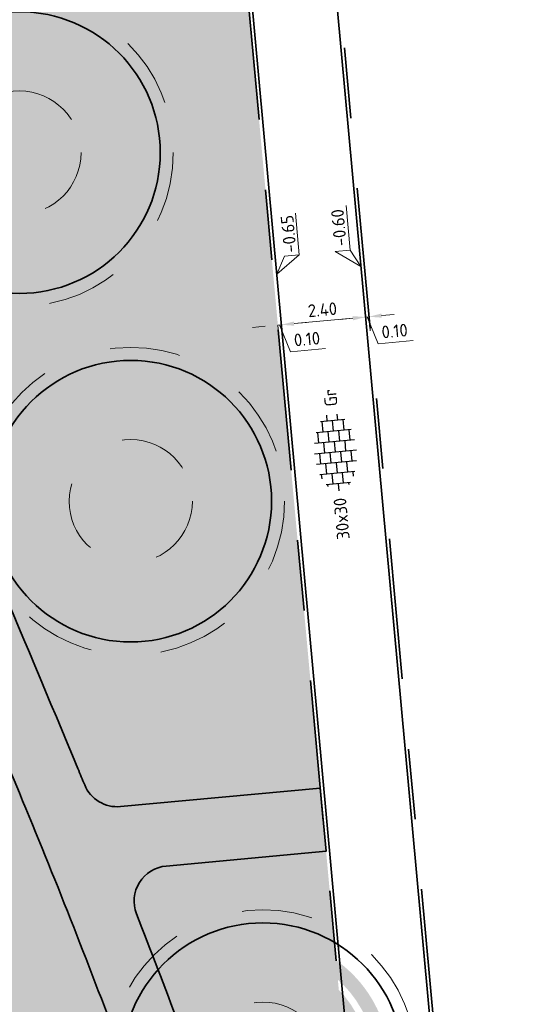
# Model space of a CAD drawing. Header units: metres. Extents: x 126075 to 126745, y 502461 to 502767.
# Tile 72 of 94: x 126592 to 126606, y 502641 to 502669. Entities that reach past the tile are written whole.
import ezdxf
from ezdxf.enums import TextEntityAlignment as Align

# ---------------------------------------------------------------- set-up
doc = ezdxf.new("R2010")
doc.units = ezdxf.units.M
doc.header["$PDSIZE"] = 1
doc.linetypes.add('NLCS-HIDDEN', pattern=[4, 2, -2])
doc.linetypes.add('VH-OPSLUITBAND-SO', pattern=[10, 4, -2, 2, -2])
doc.layers.get('0').update_dxf_attribs({"linetype": 'CONTINUOUS'})
doc.layers.get('DEFPOINTS').update_dxf_attribs({"linetype": 'CONTINUOUS'})
doc.layers.add('N-GV-GR-BOOM-BESCHERMDEWORTELRUIMTE-GN', color=7, linetype='NLCS-HIDDEN', lineweight=0, plot=False)
doc.layers.add('N-GV-GR-BOOM_SOORT-V', color=7, linetype='CONTINUOUS', lineweight=18, true_color=0x025a01)
for name, color, linetype, lineweight in [('N-WE-GR-BEPLANTING-A-200', 92, 'CONTINUOUS', 18), ('N-WE-GR-BOOM-S', 90, 'CONTINUOUS', 25), ('N-WE-GR-GRAS-A-500', 62, 'CONTINUOUS', 18), ('N-WE-VH-HALFVERHARDING_KLEISCHELPEN-A-200', 252, 'CONTINUOUS', 18), ('N-WE-VH-KANTOPSLUITING_OPSLUITBAND_100X200-G', 150, 'VH-OPSLUITBAND-SO', 35), ('N-WE-VH-KANTOPSLUITING_VOORKANTBAND-G', 50, 'CONTINUOUS', 35), ('N-WE-VH-OPENVERHARDING-G', 90, 'CONTINUOUS', 35), ('N-WE-VH-OPENVERHARDING_TEGEL_300X300_DUN_HALFSTEENS-S-200', 252, 'CONTINUOUS', 25), ('N-XX-GR-BOOM-T25', 7, 'CONTINUOUS', 25), ('X-XX-AL-HOOGTELABEL-S-200', 7, 'CONTINUOUS', 18), ('X-XX-AL-M', 7, 'CONTINUOUS', 18)]:
    doc.layers.add(name, color=color, linetype=linetype, lineweight=lineweight)
doc.styles.add('NLCS-ISO', font='NLCS-ISO.ttf')
doc.styles.add('NLCS-ISO-M200-T18', font='NLCS-ISO.ttf', dxfattribs={"height": 0.36})
doc.styles.add('NLCS-ISO-M200-T25', font='NLCS-ISO.ttf', dxfattribs={"height": 0.5})
doc.dimstyles.new('NLCS-M200-T18-PIJL_L2_H1', dxfattribs={"dimscale": 0.2, "dimtxt": 2.5, "dimasz": 1.8, "dimexe": 2, "dimexo": 2, "dimgap": 0.7, "dimtad": 1, "dimzin": 0, "dimdsep": 46, "dimtxsty": 'NLCS-ISO-M200-T18', "dimcen": 0, "dimdle": 2, "dimclrd": 256, "dimclre": 256, "dimclrt": 10, "dimadec": 1, "dimazin": 0, "dimtfac": 1, "dimtdec": 3, "dimtofl": 0, "dimtmove": 0, "dimatfit": 3, "dimfxl": 2, "dimfxlon": 1, "dimtfillclr": 256, "dimtolj": 1, "dimtzin": 0, "dimlwd": -1, "dimlwe": -1, "dimarcsym": 0})
pattern_1 = [(81.71317314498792, (126561.5397244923, 502555.1918350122), (-0.1812692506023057, 0.1430901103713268), [0.05773520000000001, -0.1732052]), (141.7131731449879, (126561.5397244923, 502555.1918350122), (-0.2145542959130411, -0.08543872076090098), [0.05773520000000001, -0.1732052]), (291.7131731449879, (126561.5397244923, 502555.1918350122), (0.1812691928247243, -0.1430901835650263), [0.05, -0.35])]
pattern_2 = [(0, (0, 0), (0, 6.985), [5.08, -1.905]), (90, (0, 0), (-6.985, 4.277078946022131e-16), [5.08, -1.905])]

# ---------------------------------------------------------------- blocks, each defined once
blk = doc.blocks.new('N-SGR-BOOM_BOL_2E')
h = blk.add_hatch(color=256)
h.dxf.hatch_style = 1
edge = h.paths.add_edge_path()
edge.add_arc((0, 0), 0.25, 0, 360)
at = {"layer": 'N-GV-GR-BOOM_SOORT-V', "transparency": 33554559}
h = blk.add_hatch(color=256, dxfattribs=at)
h.dxf.hatch_style = 1
h.paths.add_polyline_path([(-3.6, 4.440892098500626e-16, 1), (3.6, 0, 1)])
h.paths.add_polyline_path([(3.2, 0, -1), (-3.2, 4.440892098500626e-16, -1)], flags=16)
h = blk.add_hatch(color=256, dxfattribs=at)
h.dxf.hatch_style = 1
edge = h.paths.add_edge_path()
edge.add_arc((2.220446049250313e-16, -4.440892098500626e-16), 3.009631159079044, 0, 360)
edge = h.paths.add_edge_path(flags=16)
edge.add_arc((4.440892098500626e-16, -6.661338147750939e-16), 2.626330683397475, 0, 360)
at = {"lineweight": 35}
blk.add_circle((0, 0), 4, dxfattribs=at)
at = {"layer": 'N-GV-GR-BOOM-BESCHERMDEWORTELRUIMTE-GN'}
for radius in [4.370193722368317, 1.75]:
    blk.add_circle((-4.020463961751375e-10, 4.218057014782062e-10), radius, dxfattribs=at)
at = {"layer": 'N-XX-GR-BOOM-T25', "style": 'NLCS-ISO-M200-T25'}
blk.add_attdef('SOORT', text='', height=0.5, dxfattribs=at).set_placement((-4.020463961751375e-10, -0.8730997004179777), align=Align.MIDDLE_CENTER)
blk = doc.blocks.new('SVH-TEGEL_300X300_DUN_HALFST-SO')
for p, q in [((-1.499999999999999, -2.863260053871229), (-1.499999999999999, 2.863260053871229)), ((1.110223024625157e-15, -2.975), (1.110223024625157e-15, 2.975)), ((1.500000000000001, -2.863260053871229), (1.500000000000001, 2.863260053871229)), ((-4.771312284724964, 1.5), (-4.499999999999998, 1.5)), ((-4.499999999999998, -1.726071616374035), (-4.499999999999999, 1.726071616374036)), ((-3.614576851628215, 2.25), (-2.999999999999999, 2.25)), ((-2.999999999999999, -2.498230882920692), (-2.999999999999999, 2.498230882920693)), ((-2.999999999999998, 1.5), (-1.499999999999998, 1.5)), ((-1.499999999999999, 2.25), (0, 2.25)), ((2.220446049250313e-15, 1.5), (1.500000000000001, 1.5)), ((1.5, 2.25), (3, 2.25)), ((3, -2.498230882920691), (3, 2.498230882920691)), ((3.000000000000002, 1.5), (4.500000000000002, 1.5)), ((4.500000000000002, -1.726071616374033), (4.5, 1.726071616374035)), ((-5.525, 0), (-4.5, 0)), ((-4.499999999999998, 0.7500000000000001), (-2.999999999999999, 0.7500000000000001)), ((-2.999999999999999, 0), (-1.499999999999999, 0)), ((-1.499999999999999, 0.7500000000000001), (1.110223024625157e-15, 0.7500000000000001)), ((0, 0), (1.500000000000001, 0)), ((1.500000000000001, 0.7500000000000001), (3, 0.7500000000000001)), ((3, 0), (4.500000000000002, 0)), ((4.500000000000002, 0.7500000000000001), (5.346547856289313, 0.7500000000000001)), ((-4.5, -0.7500000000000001), (-3, -0.7500000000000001)), ((-1.5, -0.7500000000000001), (0, -0.7500000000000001)), ((1.499999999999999, -0.7500000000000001), (3, -0.7500000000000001)), ((4.5, -0.7500000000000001), (5.346547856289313, -0.7500000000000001)), ((-4.771312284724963, -1.5), (-4.5, -1.5)), ((-3.614576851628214, -2.25), (-2.999999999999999, -2.25)), ((-2.999999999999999, -1.5), (-1.499999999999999, -1.5)), ((-1.499999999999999, -2.25), (1.110223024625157e-15, -2.25)), ((1.110223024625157e-15, -1.5), (1.500000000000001, -1.5)), ((1.500000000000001, -2.25), (3, -2.25)), ((3, -1.5), (4.500000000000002, -1.5))]:
    blk.add_line(p, q)
at = {"style": 'NLCS-ISO'}
blk.add_attdef('FORMAAT', text='', height=1.8, dxfattribs=at).set_placement((-6.525, 4.607733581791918e-16), align=Align.MIDDLE_RIGHT)
blk.add_attdef('KLEUR', text='', height=1.8, dxfattribs=at).set_placement((6.525, -7.02641101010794e-16), align=Align.MIDDLE_LEFT)
at = {"style": 'NLCS-ISO', "flags": 1}
blk.add_attdef('FUNCTIE', text='', height=1.8, dxfattribs=at).set_placement((-7.110529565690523e-16, -3.975), align=Align.TOP_CENTER)
blk = doc.blocks.new('*D273')
at = {"layer": 'DEFPOINTS', "color": 0, "transparency": 16777216}
for p in [(126599.5248677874, 502660.6312539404), (126605.1777686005, 502625.2345615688), (126602.7877774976, 502625.0156037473)]:
    blk.add_point(p, dxfattribs=at)
at = {"layer": 'X-XX-AL-M', "transparency": 16777216}
for p, q in [((126601.9513518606, 502660.4518799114), (126601.8783659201, 502661.2485436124)), ((126599.5613607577, 502660.2329220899), (126599.4883748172, 502661.0295857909)), ((126601.5563602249, 502660.8173680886), (126599.8833664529, 502660.6640976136))]:
    blk.add_line(p, q, dxfattribs=at)
for points in [[(126599.8778925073, 502660.7238473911), (126599.8888403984, 502660.604347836), (126599.5248677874, 502660.6312539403)], [(126601.5508862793, 502660.8771178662), (126601.5618341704, 502660.757618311), (126601.9148588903, 502660.8502117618)]]:
    blk.add_solid(points, dxfattribs=at)
at = {"layer": 'X-XX-AL-M', "color": 10, "transparency": 16777216, "insert": (126600.6906689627, 502661.0593983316), "char_height": 0.36, "attachment_point": 5, "rotation": 5.234511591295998, "style": 'NLCS-ISO-M200-T18'}
blk.add_mtext('\\A1;2.40', dxfattribs=at)
blk = doc.blocks.new('*D277')
at = {"layer": 'DEFPOINTS', "color": 0, "transparency": 16777216}
for p in [(126599.4226562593, 502660.6508222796), (126599.4252848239, 502660.6221306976), (126602.7877774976, 502625.0156037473)]:
    blk.add_point(p, dxfattribs=at)
at = {"layer": 'X-XX-AL-M', "transparency": 16777216}
for p, q in [((126599.5613607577, 502660.2329220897), (126599.4883748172, 502661.0295857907)), ((126599.5248677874, 502660.6312539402), (126599.4252848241, 502660.6221306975)), ((126599.4252848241, 502660.6221306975), (126599.4617777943, 502660.223798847)), ((126599.4750763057, 502660.6266923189), (126599.7831615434, 502659.861608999)), ((126599.8833664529, 502660.6640976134), (126600.2418651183, 502660.6969412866)), ((126599.0667861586, 502660.5892870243), (126598.7082874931, 502660.5564433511)), ((126599.7831615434, 502659.861608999), (126600.7789911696, 502659.9528414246))]:
    blk.add_line(p, q, dxfattribs=at)
for points in [[(126599.0613122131, 502660.6490368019), (126599.0722601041, 502660.5295372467), (126599.4252848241, 502660.6221306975)], [(126599.8778925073, 502660.723847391), (126599.8888403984, 502660.6043478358), (126599.5248677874, 502660.6312539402)]]:
    blk.add_solid(points, dxfattribs=at)
at = {"layer": 'X-XX-AL-M', "color": 10, "transparency": 16777216, "insert": (126600.2518819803, 502660.2258906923), "char_height": 0.36, "attachment_point": 5, "rotation": 5.234511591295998, "style": 'NLCS-ISO-M200-T18'}
blk.add_mtext('\\A1;0.10', dxfattribs=at)
blk = doc.blocks.new('*D278')
at = {"layer": 'DEFPOINTS', "color": 0, "transparency": 16777216}
for p in [(126601.9122303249, 502660.8789033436), (126601.9148588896, 502660.8502117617), (126605.2773515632, 502625.2436848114)]:
    blk.add_point(p, dxfattribs=at)
at = {"layer": 'X-XX-AL-M', "transparency": 16777216}
for p, q in [((126602.0509348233, 502660.4610031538), (126601.9779488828, 502661.2576668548)), ((126602.3729405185, 502660.8921786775), (126602.7314391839, 502660.9250223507)), ((126601.5563602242, 502660.8173680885), (126601.1978615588, 502660.7845244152)), ((126602.014441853, 502660.8593350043), (126601.9148588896, 502660.8502117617)), ((126601.9148588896, 502660.8502117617), (126601.9513518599, 502660.4518799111)), ((126601.9646503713, 502660.854773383), (126602.272735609, 502660.0896900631)), ((126602.272735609, 502660.0896900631), (126603.2685652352, 502660.1809224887))]:
    blk.add_line(p, q, dxfattribs=at)
for points in [[(126602.367466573, 502660.9519284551), (126602.378414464, 502660.8324288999), (126602.014441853, 502660.8593350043)], [(126601.5508862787, 502660.877117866), (126601.5618341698, 502660.7576183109), (126601.9148588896, 502660.8502117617)]]:
    blk.add_solid(points, dxfattribs=at)
at = {"layer": 'X-XX-AL-M', "color": 10, "transparency": 16777216, "insert": (126602.7414560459, 502660.4539717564), "char_height": 0.36, "attachment_point": 5, "rotation": 5.234511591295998, "style": 'NLCS-ISO-M200-T18'}
blk.add_mtext('\\A1;0.10', dxfattribs=at)
blk = doc.blocks.new('SZZ-HOOGTELABEL_02-SO')
h = blk.add_hatch()
h.set_pattern_fill('ANGLE', color=256)
h.set_pattern_definition(pattern_2)
h.paths.add_polyline_path([(2.460741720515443, 3.435148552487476), (-6.661338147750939e-16, -4.440892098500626e-16), (2.460741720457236, 1.312415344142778)])
for p, q in [((2.460741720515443, 3.435148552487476), (0, 0)), ((2.460741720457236, 1.312415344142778), (2.460741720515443, 3.435148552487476)), ((0, 0), (2.460741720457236, 1.312415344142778)), ((8.837532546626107, 1.312415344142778), (2.460741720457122, 1.312415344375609))]:
    blk.add_line(p, q)
at = {"style": 'NLCS-ISO'}
blk.add_attdef('...', text='', height=1.8, dxfattribs=at).set_placement((5.772751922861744, 2.615252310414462), align=Align.MIDDLE)
blk = doc.blocks.new('SZZ-HOOGTELABEL_04-SO')
h = blk.add_hatch()
h.set_pattern_fill('ANGLE', color=256)
h.set_pattern_definition(pattern_2)
h.paths.add_polyline_path([(2.460741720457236, -1.312415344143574), (0, -4.547473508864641e-13), (2.460741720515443, -3.435148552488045)])
for p, q in [((0, -4.547473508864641e-13), (2.460741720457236, -1.312415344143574)), ((2.460741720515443, -3.435148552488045), (0, -4.547473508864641e-13)), ((2.460741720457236, -1.312415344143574), (2.460741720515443, -3.435148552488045)), ((8.399460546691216, -3.435325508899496), (2.460741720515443, -3.435148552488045))]:
    blk.add_line(p, q)
at = {"style": 'NLCS-ISO'}
blk.add_attdef('...', text='', height=1.8, dxfattribs=at).set_placement((5.549947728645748, -2.195441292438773), align=Align.MIDDLE)

msp = doc.modelspace()

# ---------------------------------------------------------------- hatches: boundary and pattern name
at = {"layer": 'N-WE-GR-BEPLANTING-A-200', "transparency": 33554559}
h = msp.add_hatch(dxfattribs=at)
h.set_pattern_fill('AGR-BEPLANTING_SOORT_01-SO', color=256, scale=0.2, pattern_type=2)
h.set_pattern_definition(pattern_1)
edge = h.paths.add_edge_path()
edge.add_line((126597.8114325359, 502678.2378184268), (126596.8713720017, 502688.4988645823))
edge.add_line((126596.8713720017, 502688.4988645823), (126553.905003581, 502671.2046501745))
edge.add_arc((126555.3028971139, 502671.7486112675), 1.500000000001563, 201.2624610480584, 248.4190338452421)
edge.add_line((126554.7511736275, 502670.3537631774), (126566.5987789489, 502665.6675165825))
edge.add_arc((126566.9665946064, 502666.5974153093), 1.000000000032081, 248.4190338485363, 322.1436398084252)
edge.add_arc((126578.3045711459, 502657.7849023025), 13.36001732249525, 114.4111536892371, 142.1436398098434, ccw=False)
edge.add_arc((126574.849528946, 502665.3975610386), 4.999999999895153, 112.77956355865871, 114.4111536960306, ccw=False)
edge.add_line((126572.9135952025, 502670.0075676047), (126572.2278599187, 502669.7304595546))
edge.add_line((126572.2278599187, 502669.7304595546), (126572.040525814, 502670.1940390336))
edge.add_line((126572.040525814, 502670.1940390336), (126573.6630539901, 502670.8497083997))
edge.add_line((126573.6630539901, 502670.8497083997), (126573.8503880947, 502670.3861289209))
edge.add_line((126573.8503880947, 502670.3861289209), (126573.0391240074, 502670.0582942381))
edge.add_arc((126574.8495289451, 502665.3975610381), 4.999999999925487, 108.25786195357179, 111.228051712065, ccw=False)
edge.add_line((126573.2830583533, 502670.1458417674), (126597.8114325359, 502678.2378184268))
h = msp.add_hatch(dxfattribs=at)
h.set_pattern_fill('AGR-BEPLANTING_SOORT_01-SO', color=256, scale=0.2, pattern_type=2)
h.set_pattern_definition(pattern_1)
h.paths.add_polyline_path([(126593.9372167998, 502647.5571687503, 0.3287161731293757), (126594.9528734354, 502646.9435216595), (126600.6306179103, 502647.4655540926), (126598.4961042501, 502670.7644187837), (126584.9004683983, 502669.5143866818, 0.6022207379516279), (126584.2202026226, 502667.8827497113, -0.04117276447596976), (126585.2301629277, 502666.427804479, -0.001201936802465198), (126586.8414696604, 502663.6271942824, -0.02833610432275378), (126588.7907492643, 502659.7226064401, -0.002945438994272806), (126593.7435365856, 502648.0238842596, -0.0006165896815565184)])
h = msp.add_hatch(dxfattribs=at)
h.set_pattern_fill('AGR-BEPLANTING_SOORT_01-SO', color=256, scale=0.2, pattern_type=2)
h.set_pattern_definition(pattern_1)
h.paths.add_polyline_path([(126597.1432087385, 502628.1048648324, -0.08316881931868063), (126594.1723495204, 502625.442059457, 0.8427080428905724), (126595.1193392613, 502623.1674866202, -0.0202125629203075), (126602.7271157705, 502624.5816434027), (126600.7948362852, 502645.6730606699), (126596.2502030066, 502645.2552105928, 0.499180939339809), (126595.4104704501, 502643.8951321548, -0.004098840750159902), (126596.6084064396, 502640.7569806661, -0.06186686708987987), (126598.5000850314, 502632.7816178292, -0.1983877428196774)])
at = {"layer": 'N-WE-GR-GRAS-A-500'}
h = msp.add_hatch(dxfattribs=at)
h.set_pattern_fill('AGR-GRAS_GAZON-SO', color=256, scale=0.5, pattern_type=2)
h.set_pattern_definition([(37.50000000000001, (0, 0), (-0.03149667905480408, 0.9634118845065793), [0, -0.76, 0, -0.85, 0, -0.8125]), (7.499999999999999, (0, 0), (0.8848883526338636, 1.41107303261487), [0, -0.41, 0, -0.685, 0, -0.2625]), (327.5, (-0.6150000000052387, 0), (1.557070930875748, 0.002829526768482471), [0, -0.25, 0, -0.9, 0, -1.175]), (317.5, (-0.6150000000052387, 0), (1.503063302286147, 0.4388377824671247), [0, -0.125, 0, -0.59, 0, -0.675]), (51, (-1.270000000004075, 1.90500000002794), (-0.2520435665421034, 0.8789805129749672), [0.07499999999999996, -1.047749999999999]), (10, (-1.270000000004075, -1.90500000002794), (0.3864434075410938, 0.8287304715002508), [0.07499999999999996, -1.047749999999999])])
edge = h.paths.add_edge_path()
edge.add_arc((126585.6674151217, 502629.4621774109), 4.578002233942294, 217.7432166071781, 262.6275460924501)
edge.add_arc((126586.398483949, 502635.1123624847), 10.27528693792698, 262.6275460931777, 280.0643304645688)
edge.add_arc((126586.2479838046, 502637.5159786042), 12.67113372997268, 278.8349661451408, 291.7575927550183)
edge.add_arc((126586.1472959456, 502637.4752916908), 12.67113372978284, 292.2486467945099, 305.1712734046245)
edge.add_arc((126587.7089269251, 502635.641898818), 10.27528693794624, 303.9419090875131, 321.3786934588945)
edge.add_arc((126592.160149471, 502632.0858236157), 4.578002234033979, 321.3786934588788, 366.2630229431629)
edge.add_arc((126565.4496741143, 502629.1544067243), 31.44885444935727, 6.263022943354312, 20.42381599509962)
edge.add_arc((126404.6078351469, 502569.2617477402), 203.0799348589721, 20.42381599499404, 22.60840202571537)
edge.add_arc((125598.3234162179, 502233.4992058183), 1076.481932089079, 22.60840202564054, 23.28344494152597)
edge.add_arc((126553.3948930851, 502644.4908651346), 36.73404440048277, 23.28344494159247, 29.77586439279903)
edge.add_arc((126003.5163891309, 502329.880010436), 670.2530725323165, 29.7758643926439, 30.05132788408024)
edge.add_arc((126575.9057676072, 502661.033219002), 8.972460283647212, 30.05132788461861, 51.43972310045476)
edge.add_arc((126578.485963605, 502664.26997461), 4.833136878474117, 51.43972309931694, 79.73468830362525)
edge.add_arc((126577.7791426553, 502657.5725821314), 11.56001732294, 82.20378672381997, 110.5985770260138)
edge.add_arc((126578.3045711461, 502657.7849023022), 11.56001732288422, 113.407662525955, 118.3409088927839)
edge.add_line((126572.8168373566, 502667.9593201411), (126574.5416285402, 502668.6563143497))
edge.add_line((126574.5416285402, 502668.6563143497), (126574.7289626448, 502668.1927348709))
edge.add_line((126574.7289626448, 502668.1927348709), (126573.1061267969, 502667.5378268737))
edge.add_line((126573.1061267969, 502667.5378268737), (126572.919408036, 502667.9998836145))
edge.add_arc((126578.1081871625, 502657.9748437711), 11.2882617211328, 117.3652657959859, 141.943724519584)
edge.add_arc((126573.1432558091, 502662.1110421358), 4.833136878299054, 144.2715512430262, 172.5665164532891)
edge.add_arc((126577.2477912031, 502661.5755167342), 8.972460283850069, 172.5665164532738, 193.9549116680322)
edge.add_arc((127219.0112377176, 502821.0487961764), 670.2530725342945, 193.9549116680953, 194.2303751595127)
edge.add_arc((126604.9316365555, 502665.3163254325), 36.73404440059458, 194.2303751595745, 200.722794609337)
edge.add_arc((127577.4112982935, 503033.2279689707), 1076.481932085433, 200.7227946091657, 201.3978375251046)
edge.add_arc((126764.2132618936, 502714.574548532), 203.0799348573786, 201.3978375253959, 203.5824235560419)
edge.add_arc((126606.9158653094, 502645.9104619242), 31.44885444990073, 203.5824235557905, 217.7432166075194)
h.paths.add_polyline_path([(126578.4630062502, 502641.4768168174), (126573.4251039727, 502653.9445388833), (126583.9569595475, 502658.2003518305), (126588.994861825, 502645.7326297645)], flags=16)
h.paths.add_polyline_path([(126580.7588669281, 502647.9997283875), (126579.7646027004, 502650.4601479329), (126581.8177305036, 502651.2898241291), (126582.8119947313, 502648.8294045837)], flags=0)
at = {"layer": 'N-WE-VH-HALFVERHARDING_KLEISCHELPEN-A-200', "transparency": 33554559}
h = msp.add_hatch(dxfattribs=at)
h.set_pattern_fill('AVH-HALFVERHARDING_SCHELPEN-SO', color=256, scale=0.2, pattern_type=2)
h.set_pattern_definition([(5.229815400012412, (126639.9478880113, 502720.3991939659), (-0.09115080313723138, 0.9958371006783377), [0, -1]), (5.229815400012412, (126639.9897491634, 502720.0515624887), (-0.09115080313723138, 0.9958371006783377), [0, -1]), (5.229815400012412, (126639.9704028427, 502720.5920490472), (-0.09115080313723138, 0.9958371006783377), [0, -1]), (343.4284154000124, (126639.4808242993, 502720.2359411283), (3.07866236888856, -0.7223845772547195), [0.107703, -5.277462]), (222.0997154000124, (126639.5840540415, 502720.2052227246), (2.80520960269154, 2.265126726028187), [0.05, -4.95]), (135.8311154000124, (126639.5469550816, 502720.1717015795), (5.52609065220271, -5.519267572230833), [0.09219500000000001, -9.127349]), (211.7949154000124, (126639.2292669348, 502720.0221213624), (-0.9046853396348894, -1.086989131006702), [0.022361, -2.213707]), (331.5397154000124, (126639.2102617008, 502720.0103399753), (2.082824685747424, -0.8135368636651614), [0.036056, -3.569496]), (113.6647154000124, (126639.2419598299, 502719.9931577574), (-1.178137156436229, 1.900523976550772), [0.03162300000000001, -3.130655]), (230.2298154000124, (126639.8757177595, 502719.9808741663), (0.09115083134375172, -0.9958374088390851), [0.04242600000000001, -1.371787]), (5.229815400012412, (126639.8485771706, 502719.9482645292), (0.9046862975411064, 1.086987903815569), [0.06, -0.9400000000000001]), (140.2298154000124, (126639.9083273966, 502719.9537335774), (-0.9958374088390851, -0.09115083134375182), [0.04242600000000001, -1.371787]), (256.7949154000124, (126639.6978807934, 502720.6072718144), (0.8135338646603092, 2.082825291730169), [0.031623, -3.130655]), (5.229815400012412, (126639.6906569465, 502720.5764851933), (0.9046862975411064, 1.086987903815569), [0.05, -0.9500000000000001]), (148.3599154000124, (126639.7404488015, 502720.5810427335), (-3.169812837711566, 1.718221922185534), [0.05, -4.95]), (218.9199154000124, (126639.169175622, 502720.5689202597), (1.900522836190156, 1.178139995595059), [0.036056, -3.569496]), (346.7949154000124, (126639.1411235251, 502720.5462689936), (-2.082825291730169, 0.8135338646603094), [0.063246, -3.099032]), (132.0997154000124, (126639.2026967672, 502720.5318212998), (2.265126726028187, -2.80520960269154), [0.05, -4.95]), (5.229815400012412, (126639.4616144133, 502720.5555205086), (-0.09115080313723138, 0.9958371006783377), [0, -1]), (5.229815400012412, (126639.216437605, 502720.2719921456), (-0.09115080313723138, 0.9958371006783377), [0, -1]), (5.229815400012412, (126639.5289977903, 502719.9290546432), (-0.09115080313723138, 0.9958371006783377), [0, -1]), (5.229815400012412, (126639.7696170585, 502720.2623748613), (-0.09115080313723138, 0.9958371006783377), [0, -1]), (5.229815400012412, (126639.4653286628, 502720.4052334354), (-0.09115080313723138, 0.9958371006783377), [0, -1]), (5.229815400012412, (126639.2435099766, 502720.4150553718), (-0.09115080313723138, 0.9958371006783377), [0, -1]), (5.229815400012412, (126639.3386043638, 502720.363508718), (-0.09115080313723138, 0.9958371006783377), [0, -1]), (5.229815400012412, (126639.3206470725, 502720.1208617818), (-0.09115080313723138, 0.9958371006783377), [0, -1]), (5.229815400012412, (126639.0780001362, 502720.138819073), (-0.09115080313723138, 0.9958371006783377), [0, -1]), (5.229815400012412, (126639.0669938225, 502720.3687731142), (-0.09115080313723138, 0.9958371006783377), [0, -1]), (5.229815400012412, (126639.0170655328, 502720.5851227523), (-0.09115080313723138, 0.9958371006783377), [0, -1]), (5.229815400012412, (126639.3221290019, 502720.6532129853), (-0.09115080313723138, 0.9958371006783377), [0, -1]), (5.229815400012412, (126639.5375671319, 502720.713099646), (-0.09115080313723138, 0.9958371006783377), [0, -1]), (5.229815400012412, (126639.8897561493, 502720.705168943), (-0.09115080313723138, 0.9958371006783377), [0, -1]), (5.229815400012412, (126639.6790119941, 502720.3745832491), (-0.09115080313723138, 0.9958371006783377), [0, -1]), (5.229815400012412, (126639.5630211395, 502720.5447188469), (-0.09115080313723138, 0.9958371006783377), [0, -1]), (5.229815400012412, (126639.686440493, 502720.0740091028), (-0.09115080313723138, 0.9958371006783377), [0, -1]), (5.229815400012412, (126639.392246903, 502719.9968720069), (-0.09115080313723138, 0.9958371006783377), [0, -1]), (5.229815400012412, (126639.7110512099, 502719.8051330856), (-0.09115080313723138, 0.9958371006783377), [0, -1]), (5.229815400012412, (126639.3769559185, 502719.8348035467), (-0.09115080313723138, 0.9958371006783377), [0, -1]), (5.229815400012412, (126639.0610225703, 502719.7757601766), (-0.09115080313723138, 0.9958371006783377), [0, -1]), (5.229815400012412, (126639.1850805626, 502719.736906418), (-0.09115080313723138, 0.9958371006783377), [0, -1]), (5.229815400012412, (126639.1822778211, 502719.8772351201), (-0.09115080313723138, 0.9958371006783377), [0, -1]), (5.229815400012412, (126639.8640728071, 502719.7789722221), (-0.09115080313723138, 0.9958371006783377), [0, -1]), (5.229815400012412, (126639.9462014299, 502720.1982035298), (-0.09115080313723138, 0.9958371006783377), [0, -1]), (5.229815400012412, (126639.8690643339, 502720.4923971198), (-0.09115080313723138, 0.9958371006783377), [0, -1]), (5.229815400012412, (126639.4766078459, 502719.7334650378), (-0.09115080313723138, 0.9958371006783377), [0, -1])])
edge = h.paths.add_edge_path()
edge.add_arc((126588.9665570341, 502577.8348997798), 0.9999999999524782, 3.5522995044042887, 111.596261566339, ccw=False)
edge.add_arc((126604.9358155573, 502578.8262535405), 15.00000000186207, 183.5522995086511, 186.866476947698)
edge.add_arc((126623.606919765, 502581.0746219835), 33.80599088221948, 186.8664769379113, 203.2895918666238)
edge.add_arc((126600.4157242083, 502571.091909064), 8.557503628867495, 203.2895918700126, 219.9791489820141)
edge.add_arc((126593.0920164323, 502564.951128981), 1.000000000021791, -33.295308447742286, 39.979148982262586, ccw=False)
edge.add_line((126593.9278687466, 502564.4021746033), (126593.632662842, 502563.9526863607))
edge.add_arc((126592.7968105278, 502564.5016407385), 1.000000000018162, 201.6195187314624, 326.70469154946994, ccw=False)
edge.add_line((126591.8671595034, 502564.1331994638), (126594.3436152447, 502557.884002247))
edge.add_arc((126598.9920281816, 502559.7258103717), 4.999999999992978, 146.7046915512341, 201.6146098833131, ccw=False)
edge.add_line((126594.8127666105, 502562.4705822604), (126595.3624265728, 502563.3075089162))
edge.add_arc((126596.198278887, 502562.7585545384), 1.000000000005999, 56.35705129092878, 146.7046915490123, ccw=False)
edge.add_arc((126593.9822158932, 502559.4285297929), 4.999999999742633, 21.610646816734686, 56.35705129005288, ccw=False)
edge.add_line((126598.630756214, 502561.2700163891), (126600.0507551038, 502557.685454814))
edge.add_line((126600.0507551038, 502557.685454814), (126601.7241837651, 502558.3485057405))
edge.add_line((126601.7241837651, 502558.3485057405), (126600.8880749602, 502560.4591295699))
edge.add_arc((126605.5366152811, 502562.3006161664), 5.000000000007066, 131.2511100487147, 201.6106468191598, ccw=False)
edge.add_arc((126594.0396522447, 502575.4098775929), 12.436539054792, 311.2511100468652, 315.1802141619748)
edge.add_arc((126599.9059611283, 502569.805408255), 4.327876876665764, 313.0663543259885, 360.7604114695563)
edge.add_arc((126605.2333687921, 502569.8761160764), 0.9999999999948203, 47.37390103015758, 180.7604114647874, ccw=False)
edge.add_arc((126586.7843554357, 502549.8312980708), 28.24262877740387, 25.34251789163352, 47.37390103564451, ccw=False)
edge.add_arc((126621.1363607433, 502520.7557838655), 42.09999999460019, 100.8428102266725, 102.10328435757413, ccw=False)
edge.add_line((126613.2167105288, 502562.1041712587), (126612.8868649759, 502565.718588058))
edge.add_arc((126613.3228884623, 502567.514313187), 1.847902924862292, 214.7808052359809, 256.3520270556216, ccw=False)
edge.add_arc((126586.7843554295, 502549.8312980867), 30.04262877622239, 33.60815944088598, 53.84461590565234)
edge.add_arc((126607.458704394, 502578.1254163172), 4.999999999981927, 178.7226715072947, 233.84461585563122, ccw=False)
edge.add_arc((126617.4562194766, 502577.9024988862), 15.00000000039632, 158.3939377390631, 178.7226714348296, ccw=False)
edge.add_arc((126572.0794579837, 502595.8739835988), 33.80599088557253, 338.3939379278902, 349.6007907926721)
edge.add_arc((126606.3137243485, 502589.5913083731), 0.9999999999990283, 95.2247455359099, 169.6007907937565, ccw=False)
edge.add_line((126606.2226616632, 502590.5871535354), (126610.5810316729, 502590.9856942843))
edge.add_line((126610.5810316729, 502590.9856942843), (126610.4174464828, 502592.7782455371))
edge.add_line((126610.4174464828, 502592.7782455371), (126606.3804835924, 502592.4090950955))
edge.add_arc((126606.2894209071, 502593.4049402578), 0.9999999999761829, 204.0339437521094, 275.2247455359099, ccw=False)
edge.add_arc((126602.7760870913, 502591.8382086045), 2.846837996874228, 24.03394375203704, 55.22469496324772)
edge.add_arc((126602.7473908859, 502591.8583978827), 2.846837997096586, 54.51853089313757, 119.2636728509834)
edge.add_arc((126616.9154150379, 502564.329547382), 33.80599088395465, 117.4040712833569, 124.1619463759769)
edge.add_arc((126597.3706698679, 502593.1298935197), 0.9999999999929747, 185.2345115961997, 304.16194637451, ccw=False)
edge.add_line((126596.3748402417, 502593.038661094), (126595.2531377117, 502605.2823847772))
edge.add_arc((126596.2489673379, 502605.3736172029), 0.9999999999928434, 99.5780154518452, 185.2345115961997, ccw=False)
edge.add_arc((126589.9470397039, 502642.719992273), 36.87434517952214, 279.578015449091, 288.8437285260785)
edge.add_arc((126602.1800021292, 502606.8755972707), 1.000000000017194, 42.26032144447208, 108.84372852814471, ccw=False)
edge.add_line((126602.9200991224, 502607.5480974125), (126609.7561251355, 502600.0249431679))
edge.add_line((126609.7561251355, 502600.0249431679), (126609.4845949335, 502603.0003457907))
edge.add_line((126609.4845949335, 502603.0003457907), (126604.2134557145, 502608.8013174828))
edge.add_arc((126604.9535527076, 502609.4738176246), 0.9999999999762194, 149.0880073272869, 222.2603214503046, ccw=False)
edge.add_arc((126599.3226343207, 502612.8454537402), 5.563167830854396, 329.0880073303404, 337.0971017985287)
edge.add_arc((126600.2317978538, 502612.4613538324), 4.576197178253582, 337.0971017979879, 387.7231877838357)
edge.add_arc((126357.7580837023, 502485.0346031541), 278.4942119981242, 27.7231877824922, 28.59999839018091)
edge.add_arc((126596.1966174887, 502592.2581206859), 26.78726315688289, 76.89279979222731, 89.89545797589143)
edge.add_arc((126596.2477743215, 502620.2953371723), 1.249999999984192, 102.5606798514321, 269.89545797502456, ccw=False)
edge.add_arc((126616.4071438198, 502529.815879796), 93.94807110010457, 98.27159752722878, 102.56067986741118, ccw=False)
edge.add_line((126602.8912426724, 502622.7866304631), (126602.7247038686, 502624.5812951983))
edge.add_arc((126616.4071438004, 502529.8158798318), 95.74807106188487, 98.21571622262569, 102.8460054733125)
edge.add_arc((126594.8414249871, 502624.3862005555), 1.250000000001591, 122.36157101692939, 282.8460054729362, ccw=False)
edge.add_arc((126587.7089269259, 502635.641898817), 12.07528693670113, 302.3615710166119, 321.3786934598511)
edge.add_arc((126592.1601494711, 502632.0858236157), 6.378002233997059, 321.3786934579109, 366.2630229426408)
edge.add_arc((126565.4496741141, 502629.1544067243), 33.24885444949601, 6.263022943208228, 20.42381599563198)
edge.add_arc((126404.6078350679, 502569.2617477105), 204.8799349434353, 20.42381599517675, 21.36319583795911)
edge.add_arc((126596.3417604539, 502644.2594107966), 0.9999999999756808, 95.2532122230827, 201.3631958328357, ccw=False)
edge.add_line((126596.2502030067, 502645.2552105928), (126600.795131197, 502645.6730877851))
edge.add_line((126600.795131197, 502645.6730877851), (126600.630327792, 502647.4655274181))
edge.add_line((126600.630327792, 502647.4655274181), (126594.9528734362, 502646.9435216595))
edge.add_arc((126594.8613159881, 502647.9393214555), 1.000000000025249, 202.4670899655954, 275.25321227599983, ccw=False)
edge.add_arc((126404.6078344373, 502569.2617470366), 204.8799357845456, 22.46709007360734, 22.60840213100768)
edge.add_arc((125598.3234162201, 502233.4992058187), 1078.28193208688, 22.6084020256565, 23.28344494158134)
edge.add_arc((126553.3948930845, 502644.4908651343), 38.53404440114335, 23.28344494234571, 29.77586439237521)
edge.add_arc((126003.516389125, 502329.8800104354), 672.0530725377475, 29.77586439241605, 30.05132788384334)
edge.add_arc((126575.905767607, 502661.0332190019), 10.77246028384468, 30.05132788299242, 39.48210382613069)
edge.add_arc((126584.9920258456, 502668.5185868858), 0.9999999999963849, 95.2532122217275, 219.482103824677, ccw=False)
edge.add_line((126584.9004683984, 502669.5143866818), (126598.4961042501, 502670.7644187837))
edge.add_line((126598.4961042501, 502670.7644187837), (126598.3318858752, 502672.5569122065))
edge.add_line((126598.3318858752, 502672.5569122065), (126586.0706444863, 502671.4295691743))
edge.add_arc((126586.0248657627, 502671.9274690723), 0.4999999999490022, 108.2578619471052, 275.25321223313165, ccw=False)
edge.add_line((126585.8682187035, 502672.4022971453), (126597.9794119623, 502676.3978123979))
edge.add_line((126597.9794119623, 502676.3978123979), (126597.8111165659, 502678.2377141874))
edge.add_line((126597.8111165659, 502678.2377141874), (126573.283058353, 502670.1458417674))
edge.add_arc((126574.8495289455, 502665.3975610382), 5.000000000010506, 108.2578619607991, 114.4111536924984)
edge.add_arc((126578.3045711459, 502657.7849023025), 13.36001732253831, 114.4111536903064, 142.1436398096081)
edge.add_arc((126566.9665946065, 502666.5974153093), 1.000000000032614, 248.419033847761, 322.14363980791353, ccw=False)
edge.add_line((126566.5987789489, 502665.6675165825), (126554.7511736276, 502670.3537631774))
edge.add_arc((126555.3028971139, 502671.7486112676), 1.500000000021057, 202.0031152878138, 248.4190338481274, ccw=False)
edge.add_line((126553.9121518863, 502671.186625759), (126553.9048873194, 502671.2046033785))
edge.add_line((126553.9048873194, 502671.2046033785), (126556.3948194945, 502665.0427696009))
edge.add_arc((126557.7855647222, 502665.6047551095), 1.500000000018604, 68.41903384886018, 202.0031152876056, ccw=False)
edge.add_line((126558.3372882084, 502666.9996031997), (126565.937557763, 502663.9933638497))
edge.add_arc((126565.5697421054, 502663.0634651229), 0.9999999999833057, -7.261166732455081, 68.41903384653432, ccw=False)
edge.add_arc((126577.2477912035, 502661.5755167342), 10.7724602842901, 172.7388332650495, 193.9549116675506)
edge.add_arc((127219.0112377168, 502821.0487961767), 672.0530725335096, 193.954911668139, 194.2303751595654)
edge.add_arc((126604.9316365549, 502665.3163254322), 38.53404439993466, 194.2303751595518, 197.9681072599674)
edge.add_arc((126567.3257316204, 502653.1205646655), 1.000000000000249, -69.27720538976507, 17.968107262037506, ccw=False)
edge.add_line((126567.6795785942, 502652.1852613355), (126562.3978544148, 502650.1870624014))
edge.add_line((126562.3978544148, 502650.1870624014), (126568.5844469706, 502634.8771052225))
edge.add_line((126568.5844469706, 502634.8771052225), (126573.5592855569, 502636.8871015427))
edge.add_arc((126573.9338971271, 502635.9599196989), 0.9999999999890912, 21.548072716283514, 112.00030754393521, ccw=False)
edge.add_arc((126764.2132617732, 502714.5745484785), 204.8799347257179, 202.4525423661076, 203.5346762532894)
edge.add_arc((126575.4386512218, 502632.4155176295), 1.000000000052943, -67.99969245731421, 20.465938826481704, ccw=False)
edge.add_line((126575.813262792, 502631.4883357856), (126570.7761917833, 502629.4531955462))
edge.add_line((126570.7761917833, 502629.4531955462), (126571.4505743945, 502627.784301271))
edge.add_line((126571.4505743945, 502627.784301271), (126576.7576100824, 502629.9285160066))
edge.add_arc((126577.1322216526, 502629.0013341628), 0.9999999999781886, 29.584964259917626, 112.0003075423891, ccw=False)
edge.add_arc((126606.9158653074, 502645.9104619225), 33.2488544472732, 209.5849642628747, 217.7432166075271)
edge.add_arc((126585.6674151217, 502629.462177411), 6.37800223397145, 217.7432166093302, 262.6275460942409)
edge.add_arc((126586.3984839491, 502635.1123624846), 12.07528693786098, 262.6275460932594, 279.9720452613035)
edge.add_arc((126586.2479838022, 502637.515978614), 14.47113374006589, 278.9108796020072, 283.8583749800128)
edge.add_arc((126590.0135531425, 502622.2524752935), 1.250000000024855, 18.1938414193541, 103.85837497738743, ccw=False)
edge.add_arc((126566.9068666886, 502614.658135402), 25.5726840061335, 12.337997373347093, 18.19384142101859, ccw=False)
edge.add_arc((126590.6677959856, 502619.8553650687), 1.249999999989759, -81.3192368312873, 12.337997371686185, ccw=False)
edge.add_arc((126594.899430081, 502592.1392795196), 26.78726315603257, 98.68076316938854, 113.576223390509)
edge.add_line((126584.1853625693, 502616.6905773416), (126584.1441429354, 502616.5618403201))
edge.add_arc((126577.0013450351, 502618.8488554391), 7.499999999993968, 291.8759865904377, 342.24572559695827, ccw=False)
edge.add_line((126579.7958366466, 502611.8889117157), (126578.1420540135, 502611.224900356))
edge.add_line((126578.1420540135, 502611.224900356), (126578.8164382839, 502609.5560019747))
edge.add_line((126578.8164382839, 502609.5560019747), (126581.5326471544, 502610.6465887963))
edge.add_arc((126581.9052460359, 502609.7185962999), 1.000000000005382, 16.18589305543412, 111.8759865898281, ccw=False)
edge.add_arc((126587.2604158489, 502611.2729872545), 4.57619717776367, 196.1858930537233, 213.3719213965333)
edge.add_arc((126588.0846523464, 502611.8158917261), 5.563167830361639, 213.3719213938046, 263.0454820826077)
edge.add_arc((126591.8758538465, 502642.8966996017), 36.87434517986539, 263.0454820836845, 270.8910077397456)
edge.add_arc((126592.4648147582, 502605.0269339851), 1.000000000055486, 5.234511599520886, 90.89100774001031, ccw=False)
edge.add_line((126593.4606443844, 502605.1181664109), (126594.4655374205, 502594.1494538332))
edge.add_arc((126584.5072411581, 502593.2371295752), 9.99999999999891, -35.20019108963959, 5.234511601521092, ccw=False)
edge.add_arc((126604.9358155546, 502578.8262535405), 14.99999999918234, 144.7998089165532, 161.9684960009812)
edge.add_arc((126585.9180863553, 502585.0170512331), 5.000000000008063, 291.5962615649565, 341.96849600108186, ccw=False)
edge.add_line((126587.7584057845, 502580.3680487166), (126587.1184578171, 502580.1185305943))
edge.add_line((126587.1184578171, 502580.1185305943), (126587.7816446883, 502578.4451774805))
edge.add_line((126587.7816446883, 502578.4451774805), (126588.6022612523, 502578.7661830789))
edge.add_line((126588.6022612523, 502578.7661830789), (126588.5984931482, 502578.764700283))
edge = h.paths.add_edge_path(flags=16)
edge.add_arc((126594.0396522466, 502575.4098775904), 10.63653905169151, 305.3725825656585, 315.3761143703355)
edge.add_arc((126599.9059611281, 502569.805408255), 2.527876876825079, 312.3851588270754, 384.1562434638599)
edge.add_arc((126596.0467104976, 502568.0745336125), 6.757503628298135, 24.15624346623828, 45.97071491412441)
edge.add_arc((126578.4983566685, 502549.9212587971), 32.00599088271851, 45.97071491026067, 62.16213623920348)
edge.add_arc((126592.9052280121, 502577.3258674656), 1.046837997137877, 59.01019263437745, 125.5903860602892)
edge.add_arc((126592.8763573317, 502577.3059284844), 1.046837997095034, 123.669920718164, 190.2501141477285)
edge.add_arc((126623.6069197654, 502581.0746219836), 32.00599088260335, 187.0981705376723, 203.2895918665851)
edge.add_arc((126600.4157242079, 502571.0919090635), 6.757503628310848, 203.2895918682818, 225.1040633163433)
edge.add_arc((126597.4303634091, 502568.0956842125), 2.527876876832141, 225.104063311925, 296.8751479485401)
edge.add_arc((126594.2664635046, 502575.5665204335), 10.63653905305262, 293.8841924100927, 303.8877242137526)
edge = h.paths.add_edge_path(flags=16)
edge.add_arc((126602.7473908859, 502591.8583978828), 1.046837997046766, 53.91138026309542, 120.4915736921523)
edge.add_arc((126616.915415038, 502564.3295473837), 32.00599088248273, 117.3396300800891, 133.5310514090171)
edge.add_arc((126599.5255802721, 502582.6347312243), 6.757503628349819, 133.5310514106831, 155.3455228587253)
edge.add_arc((126595.6815267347, 502584.3990993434), 2.527876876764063, 155.3455228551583, 227.1166074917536)
edge.add_arc((126601.5963486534, 502589.9523450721), 10.63653905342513, 224.1256519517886, 234.1291837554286)
edge.add_arc((126601.3709080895, 502590.1109542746), 10.63653905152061, 235.6140421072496, 245.6175739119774)
edge.add_arc((126598.1421635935, 502582.6679128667), 2.527876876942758, 242.6266183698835, 314.3977030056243)
edge.add_arc((126595.1829699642, 502585.6899842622), 6.757503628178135, 314.3977030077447, 336.212174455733)
edge.add_arc((126572.0794579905, 502595.8739836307), 32.00599088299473, 336.2121744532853, 352.4035957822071)
edge.add_arc((126602.7760870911, 502591.8382086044), 1.046837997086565, 349.2516521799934, 415.8318456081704)
edge = h.paths.add_edge_path(flags=16)
edge.add_arc((126591.8758538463, 502642.8966995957), 35.07434517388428, 263.04548208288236, 273.6523034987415, ccw=False)
edge.add_arc((126588.0846523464, 502611.8158917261), 3.763167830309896, 213.3719213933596, 263.04548208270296, ccw=False)
edge.add_arc((126587.2604158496, 502611.2729872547), 2.776197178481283, 162.7458354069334, 213.3719213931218, ccw=False)
edge.add_arc((126848.8516783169, 502530.0258935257), 276.694211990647, 162.0394205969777, 162.7458354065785, ccw=False)
edge.add_arc((126594.8994300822, 502592.1392795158), 24.98726315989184, 93.74088919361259, 111.7478632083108, ccw=False)
edge.add_arc((126596.1966174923, 502592.2581206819), 24.98726315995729, 78.72115998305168, 96.7281339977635, ccw=False)
edge.add_arc((126357.7580837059, 502485.0346031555), 276.694211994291, 27.723187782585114, 28.4296025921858, ccw=False)
edge.add_arc((126600.2317978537, 502612.4613538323), 2.776197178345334, -22.90289820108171, 27.723187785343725, ccw=False)
edge.add_arc((126599.3226343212, 502612.84545374), 3.763167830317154, 287.4235411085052, 337.09710179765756, ccw=False)
edge.add_arc((126589.9470397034, 502642.7199922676), 35.07434517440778, 276.8167196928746, 287.423541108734, ccw=False)
edge = h.paths.add_edge_path(flags=16)
edge.add_arc((126586.1472959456, 502637.4752916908), 12.67113372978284, 292.2486467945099, 305.1712734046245)
edge.add_arc((126587.7089269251, 502635.641898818), 10.27528693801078, 303.9419090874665, 321.3786934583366)
edge.add_arc((126592.1601494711, 502632.0858236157), 4.578002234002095, 321.3786934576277, 366.2630229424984)
edge.add_arc((126565.4496741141, 502629.1544067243), 31.44885444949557, 6.263022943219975, 20.4238159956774)
edge.add_arc((126404.6078351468, 502569.2617477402), 203.0799348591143, 20.42381599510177, 22.60840202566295)
edge.add_arc((125598.32341622, 502233.4992058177), 1076.481932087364, 22.6084020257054, 23.28344494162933)
edge.add_arc((126553.394893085, 502644.4908651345), 36.73404440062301, 23.28344494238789, 29.77586439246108)
edge.add_arc((126003.5163891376, 502329.8800104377), 670.2530725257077, 29.77586439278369, 30.05132788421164)
edge.add_arc((126575.905767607, 502661.033219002), 8.972460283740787, 30.05132788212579, 51.43972309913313)
edge.add_arc((126578.485963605, 502664.26997461), 4.833136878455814, 51.43972309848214, 79.73468830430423)
edge.add_arc((126577.7791426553, 502657.5725821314), 11.56001732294, 82.20378672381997, 110.5985770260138)
edge.add_arc((126578.3045711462, 502657.7849023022), 11.56001732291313, 113.407662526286, 141.8024528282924)
edge.add_arc((126573.1432558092, 502662.1110421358), 4.833136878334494, 144.2715512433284, 172.5665164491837)
edge.add_arc((126577.2477912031, 502661.5755167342), 8.972460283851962, 172.5665164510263, 193.9549116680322)
edge.add_arc((127219.0112377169, 502821.0487961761), 670.2530725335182, 193.9549116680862, 194.2303751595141)
edge.add_arc((126604.9316365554, 502665.3163254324), 36.73404440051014, 194.2303751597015, 200.722794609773)
edge.add_arc((127577.4112982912, 503033.2279689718), 1076.481932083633, 200.7227946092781, 201.397837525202)
edge.add_arc((126764.2132618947, 502714.5745485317), 203.0799348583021, 201.3978375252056, 203.5824235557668)
edge.add_arc((126606.9158653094, 502645.9104619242), 31.44885444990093, 203.5824235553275, 217.7432166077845)
edge.add_arc((126585.6674151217, 502629.4621774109), 4.578002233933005, 217.7432166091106, 262.6275460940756)
edge.add_arc((126586.398483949, 502635.1123624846), 10.27528693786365, 262.6275460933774, 280.064330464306)
edge.add_arc((126586.2479838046, 502637.5159786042), 12.67113372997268, 278.8349661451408, 291.7575927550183)
h.paths.add_polyline_path([(126569.0271093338, 502649.3420680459), (126569.6826795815, 502647.7194998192), (126570.1462705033, 502647.9068056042), (126569.4907002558, 502649.5293738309)], flags=16)
h.paths.add_polyline_path([(126570.1462705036, 502647.9068056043), (126569.6826795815, 502647.7194998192), (126569.0271093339, 502649.3420680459), (126567.4972592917, 502648.7239589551), (126568.5274411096, 502646.1742088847), (126568.9910320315, 502646.3615146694), (126569.6466022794, 502644.7389464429), (126571.1764523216, 502645.3570555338)], flags=16)
h.paths.add_polyline_path([(126568.5274411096, 502646.1742088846), (126569.1830113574, 502644.5516406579), (126569.6466022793, 502644.7389464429), (126568.9910320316, 502646.3615146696)], flags=16)
h.paths.add_polyline_path([(126567.0549994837, 502646.6689326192), (126566.5914085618, 502646.4816268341), (126565.9358383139, 502648.1041950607), (126564.5450655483, 502647.5422777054), (126565.5752473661, 502644.9925276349), (126566.0388382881, 502645.1798334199), (126566.6944085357, 502643.5572651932), (126568.0851813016, 502644.1191825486), (126567.1486523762, 502646.4371371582)], flags=16)
h.paths.add_polyline_path([(126565.9358383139, 502648.1041950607), (126566.5914085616, 502646.4816268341), (126567.0549994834, 502646.668932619), (126566.3994292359, 502648.2915008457)], flags=16)
h.paths.add_polyline_path([(126565.5752473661, 502644.9925276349), (126566.2308176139, 502643.3699594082), (126566.6944085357, 502643.5572651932), (126566.0388382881, 502645.1798334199)], flags=16)
h.paths.add_polyline_path([(126567.9962019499, 502643.0046949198), (126568.6517721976, 502641.3821266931), (126569.1153631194, 502641.5694324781), (126568.4597928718, 502643.1920007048)], flags=16)
h.paths.add_polyline_path([(126570.966024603, 502644.1957921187), (126571.6215948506, 502642.573223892), (126572.0851857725, 502642.760529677), (126571.4296155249, 502644.3830979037)], flags=16)
h.paths.add_polyline_path([(126572.0851857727, 502642.7605296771), (126571.6215948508, 502642.5732238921), (126570.966024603, 502644.1957921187), (126569.5752518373, 502643.6338747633), (126570.6054336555, 502641.0841246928), (126571.0690245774, 502641.2714304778), (126571.724594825, 502639.6488622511), (126573.1153675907, 502640.2107796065), (126572.1788386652, 502642.5287342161)], flags=16)
h.paths.add_polyline_path([(126570.6054336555, 502641.0841246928), (126571.2610039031, 502639.4615564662), (126571.724594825, 502639.6488622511), (126571.0690245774, 502641.2714304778)], flags=16)
h.paths.add_polyline_path([(126569.1153631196, 502641.5694324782), (126568.6517721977, 502641.3821266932), (126567.9962019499, 502643.0046949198), (126566.6054291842, 502642.4427775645), (126567.6356110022, 502639.893027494), (126568.0992019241, 502640.080333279), (126568.7547721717, 502638.4577650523), (126570.1455449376, 502639.0196824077), (126569.2090160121, 502641.3376370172)], flags=16)
h.paths.add_polyline_path([(126567.6356110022, 502639.893027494), (126568.2911812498, 502638.2704592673), (126568.7547721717, 502638.4577650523), (126568.0992019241, 502640.080333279)], flags=16)

# ---------------------------------------------------------------- linework, layer by layer
at = {"layer": 'N-WE-VH-KANTOPSLUITING_OPSLUITBAND_100X200-G', "flags": 128}
for points in [[(126609.9166306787, 502625.7747415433), (126605.2682176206, 502625.343384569), (126598.8677865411, 502695.2060331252), (126655.331735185, 502700.3744471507), (126659.023459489, 502660.0430552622), (126646.9240419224, 502658.935537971)], [(126613.2167105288, 502562.1041712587), (126607.6636127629, 502622.9544985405), (126602.9165431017, 502622.5139865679), (126596.8713720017, 502688.4988645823), (126553.9048873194, 502671.2046033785), (126578.9663014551, 502609.1851356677), (126574.6922064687, 502607.4690409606), (126595.1864021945, 502555.7580863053), (126605.6283363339, 502559.8954207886)]]:
    msp.add_lwpolyline(points, dxfattribs=at)
at = {"layer": 'N-WE-VH-KANTOPSLUITING_VOORKANTBAND-G', "flags": 128}
msp.add_lwpolyline([(126609.9258706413, 502625.675169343), (126605.1777686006, 502625.2345615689), (126598.7590796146, 502695.2965007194), (126655.4222035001, 502700.483146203), (126659.1321585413, 502659.9525869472), (126646.9331572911, 502658.8359542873)], dxfattribs=at)
msp.add_lwpolyline([(126605.6651724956, 502559.8024525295, -0.04757609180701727), (126613.3245420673, 502562.0229074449), (126607.7540970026, 502623.0633248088), (126603.0069921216, 502622.6228095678), (126596.9586949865, 502688.641809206), (126553.774654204, 502671.2599804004), (126578.8360361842, 502609.2405922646), (126574.5625617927, 502607.5247467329), (126595.130278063, 502555.6282850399)], format="xyb", close=True, dxfattribs=at)
at = {"layer": 'N-WE-VH-OPENVERHARDING-G'}
msp.add_lwpolyline([(126590.944926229, 502625.7475308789, 0.05644542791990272), (126593.4461546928, 502627.1174786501, 0.07622946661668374), (126595.7368895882, 502629.2283711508, 0.1983877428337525), (126596.7108282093, 502632.5852507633, 0.06186686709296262), (126594.9215598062, 502640.1288497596, 0.00953234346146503), (126592.0818594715, 502647.3319094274, 0.002945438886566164), (126587.1373401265, 502659.0111022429, 0.02833610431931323), (126585.2791151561, 502662.7332992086, 0.001201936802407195), (126583.6721240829, 502665.5264083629, 0.09359636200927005), (126581.4986396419, 502668.0492596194, 0.1240911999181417), (126579.3472600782, 502669.025747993, 0.1245335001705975), (126573.7121158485, 502668.3935475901, 0.1245335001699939), (126569.2197458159, 502664.933325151, 0.1240911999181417), (126568.3507379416, 502662.7363297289, 0.09359636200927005), (126568.5401458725, 502659.4117338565, 0.001201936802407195), (126569.3247702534, 502656.2863149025, 0.02833610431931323), (126570.5741625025, 502652.3180949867, 0.002945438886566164), (126575.1317109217, 502640.4825312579, 0.00953234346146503), (126578.0934462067, 502633.3287846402, 0.06186686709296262), (126582.0473046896, 502626.6598739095, 0.1983877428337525), (126585.0799712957, 502624.9220216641, 0.07622946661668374), (126588.1941292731, 502624.9951899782, 0.0564454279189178)], format="xyb", close=True, dxfattribs=at)
msp.add_lwpolyline([(126596.6084064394, 502640.7569806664, 0.004098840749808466), (126595.4104704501, 502643.8951321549, -0.4991809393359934), (126596.2502030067, 502645.2552105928), (126600.795131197, 502645.6730877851), (126600.630327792, 502647.4655274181), (126594.9528734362, 502646.9435216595, -0.3287161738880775), (126593.9372167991, 502647.557168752, 0.0006165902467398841), (126593.7435364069, 502648.0238846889, 0.002945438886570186), (126588.7907492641, 502659.7226064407, 0.02833610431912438)], format="xyb", dxfattribs=at)

# ---------------------------------------------------------------- block references
at = {"layer": 'N-WE-GR-BOOM-S'}
for p in [(126592.0843753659, 502665.5227112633), (126595.24510813, 502655.6197334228), (126598.9995444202, 502639.6408635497)]:
    msp.add_blockref('N-SGR-BOOM_BOL_2E', p, dxfattribs=at)
at = {"layer": 'N-WE-VH-OPENVERHARDING_TEGEL_300X300_DUN_HALFSTEENS-S-200', "xscale": 0.1999999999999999, "yscale": 0.1999999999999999, "zscale": 0.1999999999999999, "rotation": 95.23451159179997}
msp.add_blockref('SVH-TEGEL_300X300_DUN_HALFST-SO', (126601.0614433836, 502657.0120722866), dxfattribs=at).add_auto_attribs({'FORMAAT': '30x30', 'KLEUR': 'Gr'})
at = {"layer": 'X-XX-AL-HOOGTELABEL-S-200', "xscale": 0.2, "yscale": 0.2, "zscale": 0.2, "rotation": 95.23451159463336}
for name, p, values in [('SZZ-HOOGTELABEL_02-SO', (126601.783302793, 502662.286186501), {'...': '-0.60'}), ('SZZ-HOOGTELABEL_04-SO', (126599.39331169, 502662.0672286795), {'...': '-0.65'})]:
    msp.add_blockref(name, p, dxfattribs=at).add_auto_attribs(values)

# ---------------------------------------------------------------- dimensions: what is measured, and where the dimension line sits
at = {"layer": 'X-XX-AL-M'}
dim = msp.add_aligned_dim(p1=(126605.1777686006, 502625.2345615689), p2=(126602.7877774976, 502625.0156037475), distance=-35.764802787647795, dimstyle='NLCS-M200-T18-PIJL_L2_H1', dxfattribs=at)
dim.commit()
dim.dimension.update_dxf_attribs({"geometry": '*D273', "text_midpoint": (126600.6906689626, 502661.0593983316)})
for base, p1, p2, picture, middle in [((126601.9148588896, 502660.8502117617), (126605.2773515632, 502625.2436848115), (126601.9122303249, 502660.8789033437), '*D278', (126602.3829573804, 502660.4211280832)), ((126599.4252848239, 502660.6221306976), (126602.7877774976, 502625.0156037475), (126599.4226562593, 502660.6508222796), '*D277', (126599.8933833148, 502660.1930470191))]:
    dim = msp.add_linear_dim(base=base, p1=p1, p2=p2, angle=5.234511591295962, dimstyle='NLCS-M200-T18-PIJL_L2_H1', override={"dimtmove": 1}, dxfattribs=at)
    dim.commit()
    dim.dimension.update_dxf_attribs({"geometry": picture, "text_midpoint": middle})

doc.saveas('drawing.dxf')
